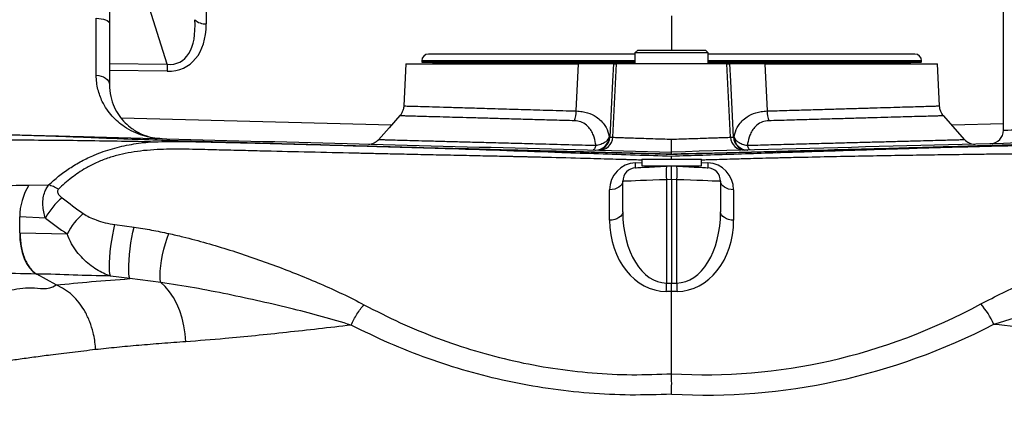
# Model space of a CAD drawing. Extents: x 0 to 8410, y 0 to 5940.
# Tile 114 of 212: x 6793 to 7155, y 2199 to 2341. Entities that reach past the tile are written whole.
import ezdxf

# ---------------------------------------------------------------- set-up
doc = ezdxf.new("R2010")
doc.units = 0
doc.header["$LTSCALE"] = 10
doc.layers.get('0').update_dxf_attribs({"linetype": 'CONTINUOUS'})
doc.styles.add('SLDTEXTSTYLE0', font='TXT', dxfattribs={"width": 0.605})
doc.dimstyles.new('SLDDIMSTYLE1', dxfattribs={"dimtxt": 50, "dimasz": 50, "dimexe": 0, "dimexo": 0.0625, "dimgap": 12.5, "dimtad": 1, "dimdec": 1, "dimrnd": 1e-09, "dimzin": 12, "dimtxsty": 'SLDTEXTSTYLE0', "dimsah": 1, "dimcen": 0.09, "dimazin": 3, "dimtfac": 1, "dimtofl": 0, "dimtmove": 0, "dimatfit": 3, "dimtolj": 1, "dimtzin": 12})

# ---------------------------------------------------------------- blocks, each defined once
blk = doc.blocks.new('_D_6')
at = {"color": 7, "linetype": 'CONTINUOUS'}
for p, q in [((6267.77, 2658.22), (6267.77, 1577.39)), ((7797.78, 2658.22), (7797.78, 1577.39)), ((6267.77, 1592.39), (7797.78, 1592.39))]:
    blk.add_line(p, q, dxfattribs=at)
for points in [[(6267.77, 1592.39), (6317.77, 1584.89), (6317.77, 1599.89)], [(7797.78, 1592.39), (7747.78, 1599.89), (7747.78, 1584.89)]]:
    blk.add_solid(points, dxfattribs=at)
at = {"color": 7, "linetype": 'CONTINUOUS', "insert": (6956.39, 1656.84), "char_height": 50, "attachment_point": 1, "rotation": 360, "style": 'SLDTEXTSTYLE0'}
blk.add_mtext('1530', dxfattribs=at)
blk = doc.blocks.new('_D_8')
at = {"color": 7, "linetype": 'CONTINUOUS'}
for p, q in [((7420.78, 2211.09), (7420.78, 2163.24)), ((7032.78, 2190.57), (7032.78, 2163.24)), ((7032.78, 2178.24), (7420.78, 2178.24)), ((7420.78, 2178.24), (7767.58, 2178.24))]:
    blk.add_line(p, q, dxfattribs=at)
for points in [[(7032.78, 2178.24), (7082.78, 2170.74), (7082.78, 2185.74)], [(7420.78, 2178.24), (7370.78, 2185.74), (7370.78, 2170.74)]]:
    blk.add_solid(points, dxfattribs=at)
at = {"color": 7, "linetype": 'CONTINUOUS', "char_height": 50, "attachment_point": 1, "style": 'SLDTEXTSTYLE0'}
for s, insert in [('388', (7481.47, 2396.17)), ('(4x M10', (7481.47, 2319.43)), ('view F-F)', (7481.47, 2242.7))]:
    blk.add_mtext(s, dxfattribs=dict(at, insert=insert))
blk = doc.blocks.new('_D_9')
at = {"color": 7, "linetype": 'CONTINUOUS'}
for p, q in [((6664.78, 2211.09), (6664.78, 2163.24)), ((7032.78, 2190.57), (7032.78, 2163.24)), ((6664.78, 2178.24), (6305.34, 2178.24)), ((7032.78, 2178.24), (6664.78, 2178.24))]:
    blk.add_line(p, q, dxfattribs=at)
for points in [[(6664.78, 2178.24), (6714.78, 2170.74), (6714.78, 2185.74)], [(7032.78, 2178.24), (6982.78, 2185.74), (6982.78, 2170.74)]]:
    blk.add_solid(points, dxfattribs=at)
at = {"color": 7, "linetype": 'CONTINUOUS', "char_height": 50, "attachment_point": 1, "style": 'SLDTEXTSTYLE0'}
for s, insert in [('368', (6305.34, 2396.17)), ('(4x M10', (6305.34, 2319.43)), ('view E-E)', (6305.34, 2242.7))]:
    blk.add_mtext(s, dxfattribs=dict(at, insert=insert))

msp = doc.modelspace()

# ---------------------------------------------------------------- linework, layer by layer
at = {"color": 7, "linetype": 'CONTINUOUS'}
for p, q in [((6825.78, 2695.1), (6825.78, 2339.68)), ((7154.95, 2300.32), (7154.95, 2371.05)), ((7032.78, 2342.39), (7032.78, 2329.75)), ((6825.78, 2339.68), (6825.78, 2317.16)), ((7019.28, 2328.33), (6943.28, 2328.33)), ((7020.28, 2329.75), (7019.28, 2328.75)), ((7019.28, 2328.75), (7019.28, 2324.75)), ((7046.28, 2328.75), (7019.28, 2328.75)), ((7020.28, 2329.75), (7045.28, 2329.75)), ((7046.28, 2328.75), (7045.28, 2329.75)), ((7046.28, 2324.75), (7046.28, 2328.75)), ((7122.28, 2328.33), (7046.28, 2328.33)), ((6934.96, 2324.75), (6934.15, 2309.26)), ((6934.96, 2324.75), (6998.44, 2324.75)), ((6940.78, 2325.83), (6940.78, 2325.52)), ((6940.87, 2325.42), (6944.75, 2325.28)), ((7011.36, 2324.75), (7012.51, 2324.75)), ((7053.04, 2324.75), (7012.51, 2324.75)), ((7053.04, 2324.75), (7054.2, 2324.75)), ((7067.11, 2324.75), (7130.59, 2324.75)), ((7120.8, 2325.28), (7124.68, 2325.42)), ((7124.78, 2325.52), (7124.78, 2325.83)), ((7131.4, 2309.26), (7130.59, 2324.75)), ((6934.21, 2309.25), (6934.23, 2309.25)), ((7131.31, 2309.25), (7131.31, 2309.25)), ((6932.74, 2305.59), (6932.74, 2305.59)), ((7132.81, 2305.59), (7132.81, 2305.59)), ((7140.66, 2296.81), (7132.84, 2305.66)), ((7032.78, 2291.46), (7032.78, 2292.25)), ((7032.78, 2291.46), (7032.78, 2291.46)), ((7021.78, 2289.66), (7021.78, 2287.16)), ((7021.78, 2289.66), (7043.78, 2289.66)), ((7021.78, 2287.16), (7043.78, 2287.16)), ((7024.41, 2287.16), (7024.34, 2286.72)), ((7030.89, 2287.06), (7032.78, 2287.16)), ((7032.78, 2282.16), (7032.78, 2287.16)), ((7032.78, 2287.16), (7034.67, 2287.06)), ((7041.21, 2286.72), (7041.14, 2287.16)), ((7043.78, 2287.16), (7043.78, 2289.66)), ((7014.78, 2270.25), (7014.78, 2281.47)), ((7032.78, 2282.16), (7032.78, 2243.98)), ((7050.78, 2281.47), (7050.78, 2270.25)), ((7032.78, 2240.85), (7032.78, 2243.98)), ((7032.78, 2210.57), (7032.78, 2240.85))]:
    msp.add_line(p, q, dxfattribs=at)
at = {"color": 8, "linetype": 'CONTINUOUS'}
for p, q in [((6861.44, 2518.57), (6861.44, 2339.43)), ((6847.1, 2324.6), (6839.84, 2347.55)), ((6825.78, 2324.83), (6847.1, 2324.6)), ((7019.28, 2325.83), (6940.78, 2325.83)), ((6940.78, 2325.52), (7019.28, 2325.52)), ((7019.28, 2325.42), (6940.87, 2325.42)), ((6944.75, 2325.28), (7019.28, 2325.28)), ((6997.67, 2307.38), (6998.44, 2324.75)), ((7011.1, 2297.69), (7012.51, 2324.75)), ((7124.72, 2325.83), (7046.28, 2325.83)), ((7046.28, 2325.52), (7124.72, 2325.52)), ((7124.68, 2325.42), (7046.28, 2325.42)), ((7046.28, 2325.28), (7120.75, 2325.28)), ((7054.46, 2297.69), (7053.04, 2324.75)), ((7067.11, 2324.75), (7067.88, 2307.38)), ((7120.75, 2325.28), (7120.8, 2325.28)), ((7124.78, 2325.83), (7124.72, 2325.83)), ((7124.72, 2325.52), (7124.78, 2325.52)), ((6847.1, 2322.03), (6825.78, 2322.26)), ((6830.11, 2304.83), (6929.67, 2302.22)), ((7135.88, 2302.22), (7154.95, 2302.72)), ((7009.8, 2297.71), (7010.01, 2297.72)), ((7010.01, 2297.72), (7011.1, 2297.69)), ((7054.46, 2297.69), (7055.55, 2297.72)), ((7055.55, 2297.72), (7055.76, 2297.71)), ((7019.43, 2288.33), (7021.78, 2288.45)), ((7043.78, 2288.45), (7046.12, 2288.33)), ((6796.1, 2280.1), (6803.44, 2280.16)), ((7032.78, 2282.16), (7030.89, 2282.06)), ((7030.89, 2282.06), (7030.89, 2244)), ((7034.67, 2282.06), (7032.78, 2282.16)), ((7034.67, 2244), (7034.67, 2282.06)), ((7009.95, 2267.13), (7009.95, 2278.34)), ((7055.6, 2278.34), (7055.6, 2267.13)), ((6792.78, 2262.53), (6792.78, 2268.35)), ((6802.22, 2267.89), (6792.78, 2268.35)), ((6827.84, 2265.51), (6834.89, 2264.55)), ((6792.97, 2262.53), (6810.24, 2262.09)), ((6806.16, 2243.28), (6799.06, 2247.29)), ((6833.3, 2245.61), (6826.2, 2246.58)), ((6844.69, 2244.24), (6833.3, 2245.61)), ((7030.89, 2244), (7032.78, 2243.98)), ((7032.78, 2243.98), (7034.67, 2244)), ((6806.17, 2243.28), (6806.16, 2243.28)), ((7032.78, 2240.85), (7030.8, 2240.87)), ((7034.75, 2240.87), (7032.78, 2240.85))]:
    msp.add_line(p, q, dxfattribs=at)
at = {"color": 8, "linetype": 'CONTINUOUS', "flags": 128}
for points in [[(6820.95, 2341.55), (6821.9, 2341.51), (6822.81, 2341.39), (6823.64, 2341.22), (6824.37, 2340.98), (6824.97, 2340.7), (6825.41, 2340.38), (6825.68, 2340.04), (6825.78, 2339.68)], [(7011.36, 2324.75), (7011.04, 2318.39), (7010.01, 2297.72)], [(7055.55, 2297.72), (7054.51, 2318.39), (7054.2, 2324.75)], [(6820.96, 2320.53), (6821.91, 2320.44), (6822.82, 2320.24), (6823.65, 2319.92), (6824.38, 2319.5), (6824.97, 2318.99), (6825.41, 2318.42), (6825.68, 2317.8), (6825.78, 2317.16)], [(7154.95, 2300.32), (7155.13, 2300.33), (7155.67, 2300.34), (7156.56, 2300.37), (7157.8, 2300.41), (7159.37, 2300.45), (7161.26, 2300.51), (7163.44, 2300.58), (7165.91, 2300.65), (7168.62, 2300.73), (7171.57, 2300.82), (7174.71, 2300.91), (7178.02, 2301.01), (7181.47, 2301.11), (7185.02, 2301.22), (7188.63, 2301.32)], [(7004.89, 2294.74), (7004.78, 2294.35), (7004.67, 2294.01), (7004.54, 2293.71), (7004.41, 2293.46), (7004.28, 2293.26), (7004.14, 2293.12), (7004, 2293.04), (7003.86, 2293.01)], [(7061.69, 2293.01), (7061.55, 2293.04), (7061.41, 2293.12), (7061.27, 2293.26), (7061.14, 2293.46), (7061.01, 2293.71), (7060.89, 2294.01), (7060.77, 2294.35), (7060.67, 2294.74)], [(7014.78, 2281.47), (7014.68, 2280.87), (7014.41, 2280.3), (7013.97, 2279.77), (7013.37, 2279.3), (7012.64, 2278.91), (7011.81, 2278.61), (7010.9, 2278.42), (7009.95, 2278.34)], [(7030.89, 2282.06), (7028.33, 2281.97), (7025.85, 2281.88), (7023.51, 2281.79), (7021.36, 2281.71), (7019.44, 2281.64), (7017.82, 2281.58), (7016.51, 2281.53), (7015.55, 2281.5), (7014.97, 2281.48), (7014.78, 2281.47)], [(7050.78, 2281.47), (7050.58, 2281.48), (7050, 2281.5), (7049.04, 2281.53), (7047.74, 2281.58), (7046.11, 2281.64), (7044.2, 2281.71), (7042.04, 2281.79), (7039.7, 2281.88), (7037.22, 2281.97), (7034.67, 2282.06)], [(7055.6, 2278.34), (7054.65, 2278.42), (7053.74, 2278.61), (7052.91, 2278.91), (7052.18, 2279.3), (7051.58, 2279.77), (7051.14, 2280.3), (7050.87, 2280.87), (7050.78, 2281.47)], [(7014.78, 2270.25), (7014.68, 2269.66), (7014.41, 2269.08), (7013.97, 2268.55), (7013.37, 2268.08), (7012.64, 2267.69), (7011.81, 2267.4), (7010.9, 2267.21), (7009.95, 2267.13)], [(7055.6, 2267.13), (7054.65, 2267.21), (7053.74, 2267.4), (7052.91, 2267.69), (7052.18, 2268.08), (7051.58, 2268.55), (7051.14, 2269.08), (7050.87, 2269.66), (7050.78, 2270.25)], [(6826.2, 2246.58), (6825.99, 2247.35), (6825.86, 2248.46), (6825.8, 2249.87), (6825.83, 2251.55), (6825.93, 2253.44), (6826.1, 2255.47), (6826.35, 2257.59), (6826.66, 2259.72), (6827.01, 2261.79), (6827.41, 2263.74), (6827.84, 2265.51)], [(6792.78, 2262.53), (6792.85, 2260.02), (6793.16, 2257.57), (6793.68, 2255.24), (6794.4, 2253.09), (6795.31, 2251.18), (6796.39, 2249.55), (6797.6, 2248.24), (6798.93, 2247.29)], [(6833.3, 2245.61), (6833.1, 2246.38), (6832.97, 2247.49), (6832.91, 2248.91), (6832.93, 2250.59), (6833.03, 2252.48), (6833.2, 2254.51), (6833.44, 2256.62), (6833.74, 2258.75), (6834.09, 2260.83), (6834.48, 2262.78), (6834.89, 2264.55)], [(6844.69, 2244.24), (6844.52, 2245.35), (6844.47, 2246.76), (6844.54, 2248.43), (6844.72, 2250.3), (6845.01, 2252.32), (6845.4, 2254.42), (6845.87, 2256.53), (6846.42, 2258.58), (6847.02, 2260.5), (6847.65, 2262.24)], [(6853.9, 2222.36), (6853.68, 2225.32), (6853.24, 2228.23), (6852.57, 2231.06), (6851.7, 2233.77), (6850.62, 2236.32), (6849.37, 2238.67), (6847.95, 2240.8), (6846.38, 2242.66), (6844.69, 2244.24)]]:
    msp.add_lwpolyline(points, dxfattribs=at)
at = {"color": 7, "linetype": 'CONTINUOUS', "flags": 128}
for points in [[(6932.71, 2305.66), (6928.8, 2301.23), (6924.89, 2296.81)], [(7019.51, 2286.46), (7019.73, 2286.47), (7020.37, 2286.51), (7021.41, 2286.56), (7022.81, 2286.63), (7024.52, 2286.72), (7026.49, 2286.83), (7028.64, 2286.94), (7030.89, 2287.06)], [(7034.67, 2287.06), (7036.92, 2286.94), (7039.06, 2286.83), (7041.03, 2286.72), (7042.74, 2286.63), (7044.14, 2286.56), (7045.18, 2286.51), (7045.82, 2286.47), (7046.04, 2286.46)]]:
    msp.add_lwpolyline(points, dxfattribs=at)
at = {"color": 8, "linetype": 'CONTINUOUS'}
for centre, radius, start, end in [((6861.26, 2345.3), 5.87, 226.7926, 271.7341), ((6997.7, 2323.32), 150.6, 179.5108, 180.4892), ((6984.1, 2307.8), 13.57, 342.6954, 358.2112), ((7081.45, 2307.8), 13.57, 181.7888, 197.3046), ((7004.84, 2297.95), 4.97, 268.8595, 357.2032), ((7005.02, 2297.97), 4.99, 268.567, 357.0687), ((7006.11, 2297.95), 4.99, 268.5669, 357.0688), ((7059.44, 2297.95), 4.99, 182.9312, 271.4331), ((7060.53, 2297.97), 4.99, 182.9313, 271.433), ((7060.72, 2297.95), 4.97, 182.7968, 271.1405), ((7019.95, 2278.34), 10, 93, 180), ((6907.25, 2282.16), 112.34, 2.1941, 3.1482), ((7158.3, 2282.16), 112.34, 176.8518, 177.8059), ((7045.6, 2278.34), 10, 0, 87), ((7054.81, 2284.56), 24.06, 174.0433, 185.9567), ((7010.74, 2284.56), 24.06, 354.0433, 5.9567), ((6816.12, 2268.09), 23.35, 149.0306, 179.3704), ((6824.04, 2256.23), 24.74, 129.24, 151.8767), ((6832.66, 2250.44), 25.27, 130.7067, 152.5298), ((6953.41, 2244.6), 77.48, 357.2459, 359.5574), ((7112.15, 2244.6), 77.48, 180.4426, 182.7541), ((7125.04, 2217.37), 28.66, 23.463, 41.2872)]:
    msp.add_arc(centre, radius, start, end, dxfattribs=at)
at = {"color": 7, "linetype": 'CONTINUOUS'}
for centre, radius, start, end in [((6943.28, 2325.83), 2.5, 90, 180), ((7122.28, 2325.83), 2.5, 0, 90), ((6940.88, 2325.52), 0.1, 180, 268), ((6944.73, 2324.48), 0.8, 19.9188, 88), ((7120.83, 2324.48), 0.8, 92, 160.0812), ((7124.68, 2325.52), 0.1, 272, 0), ((7149.95, 2300.32), 5, 271.5, 360), ((6921.19, 2300.18), 5, 269.241, 318.5218), ((7144.36, 2300.18), 5, 220.9729, 270.672), ((7019.78, 2281.47), 5, 93, 180), ((7045.78, 2281.47), 5, 0, 87)]:
    msp.add_arc(centre, radius, start, end, dxfattribs=at)
at = {"color": 8, "linetype": 'CONTINUOUS'}
for centre, major_axis, ratio, start_param, end_param in [((6820.78, 2367.83), (-0.13, 70.03), 0.001932, 3.970838, 4.327761), ((6835.77, 2356.91), (-15.98, 31.51), 0.459058, 2.859594, 3.970199), ((6835.64, 2353.73), (-19, 29.67), 0.587911, 2.773609, 3.884213), ((7032.36, 2713.55), (50.1, 508.19), 0.796779, 2.683604, 2.706279), ((7031.78, 2271.48), (1.23, 27.48), 0.617103, 1.643081, 3.161518), ((7033.78, 2271.48), (-1.23, 27.48), 0.617103, 3.121668, 4.640104), ((7032.78, 2706.05), (57.47, 507.57), 0.819689, 2.697749, 2.720425), ((7031.95, 2268.36), (2.7, 27.4), 0.796779, 1.693907, 3.212343), ((7033.6, 2268.36), (-2.7, 27.4), 0.796779, 3.070842, 4.589279), ((7033.19, 2538.81), (-32.3, 327.58), 0.796779, 3.01689, 3.464171), ((7032.78, 2531.31), (-40.2, 326.88), 0.832244, 2.994875, 3.440563)]:
    msp.add_ellipse(centre, major_axis=major_axis, ratio=ratio, start_param=start_param, end_param=end_param, dxfattribs=at)
for points, knots in [([(6674.06, 2462.47), (6674.24, 2452.27), (6674.59, 2431.87), (6676.32, 2404.7), (6678.52, 2381.01), (6680.51, 2364.03), (6682.43, 2350.53), (6684.19, 2340.69), (6686.32, 2331.32), (6688.95, 2322.57), (6692.13, 2314.61), (6695.89, 2307.35), (6700.21, 2300.93), (6705.12, 2295.35), (6710.66, 2290.68), (6716.84, 2286.88), (6723.58, 2283.91), (6731.31, 2281.61), (6740.17, 2280.11), (6750.19, 2279.37), (6760.84, 2279.24), (6772.08, 2279.48), (6783.78, 2279.88), (6792, 2280.03), (6796.1, 2280.1)], [0, 0, 0, 0, 0.100255, 0.200508, 0.26732, 0.334131, 0.367995, 0.401937, 0.435797, 0.469548, 0.50429, 0.53917, 0.574056, 0.608805, 0.643851, 0.679023, 0.714215, 0.749287, 0.790862, 0.832596, 0.874483, 0.916437, 0.958323, 1, 1, 1, 1]), ([(6845.25, 2297.16), (6845.24, 2297.16), (6844.04, 2297.2), (6841.64, 2297.42), (6838.09, 2298.25), (6834.62, 2299.6), (6831.57, 2301.33), (6828.96, 2303.32), (6826.78, 2305.45), (6824.8, 2307.95), (6822.93, 2311.16), (6821.71, 2314.52), (6821.06, 2317.83), (6821, 2319.63), (6820.96, 2320.53)], [0, 0, 0, 0, 0.000836, 0.107341, 0.214405, 0.323316, 0.432929, 0.515675, 0.598839, 0.68354, 0.768908, 0.882839, 0.941166, 1, 1, 1, 1]), ([(6934.23, 2309.25), (6934.3, 2309.25), (6934.47, 2309.24), (6936.22, 2309.19), (6939.18, 2309.11), (6943.34, 2308.98), (6948.56, 2308.83), (6954.78, 2308.65), (6961.86, 2308.44), (6969.76, 2308.2), (6978.44, 2307.95), (6987.73, 2307.67), (6994.36, 2307.48), (6997.67, 2307.38)], [0, 0, 0, 0, 0.081858, 0.17525, 0.268674, 0.362397, 0.455822, 0.546427, 0.637303, 0.727908, 0.818515, 0.909393, 1, 1, 1, 1]), ([(7067.88, 2307.38), (7070.35, 2307.45), (7075.29, 2307.6), (7082.38, 2307.81), (7089.22, 2308.01), (7095.67, 2308.2), (7101.68, 2308.38), (7107.2, 2308.54), (7112.28, 2308.69), (7116.84, 2308.82), (7120.86, 2308.94), (7124.29, 2309.04), (7127.11, 2309.13), (7129.24, 2309.19), (7130.64, 2309.23), (7131.35, 2309.25), (7131.32, 2309.25), (7131.31, 2309.25)], [0, 0, 0, 0, 0.0671738, 0.1348189, 0.202916, 0.27209, 0.3392616, 0.4069047, 0.4750002, 0.5441735, 0.6130732, 0.6824513, 0.7533392, 0.8247489, 0.8936245, 0.9629784, 1, 1, 1, 1]), ([(6997.06, 2303.77), (6994.56, 2303.84), (6989.55, 2303.98), (6982.36, 2304.18), (6975.42, 2304.38), (6968.88, 2304.57), (6962.79, 2304.74), (6957.19, 2304.9), (6952.04, 2305.04), (6947.41, 2305.17), (6943.34, 2305.29), (6939.86, 2305.39), (6937.01, 2305.47), (6934.84, 2305.53), (6933.42, 2305.57), (6932.7, 2305.59), (6932.73, 2305.59), (6932.74, 2305.59)], [0, 0, 0, 0, 0.067196, 0.134837, 0.20293, 0.272108, 0.339296, 0.406929, 0.475013, 0.544184, 0.613079, 0.682452, 0.753333, 0.824735, 0.893604, 0.96295, 1, 1, 1, 1]), ([(6997.67, 2307.38), (6998.39, 2307.33), (6999.85, 2307.23), (7002.42, 2306.62), (7004.85, 2305.47), (7006.89, 2303.78), (7008.53, 2301.69), (7009.44, 2299.61), (7009.72, 2298.13), (7009.8, 2297.71)], [0, 0, 0, 0, 0.101061, 0.202162, 0.39365, 0.539265, 0.685069, 0.911627, 1, 1, 1, 1]), ([(7055.76, 2297.71), (7055.83, 2298.13), (7056.11, 2299.61), (7057.02, 2301.69), (7058.66, 2303.78), (7060.7, 2305.47), (7063.13, 2306.62), (7065.7, 2307.23), (7067.16, 2307.33), (7067.88, 2307.38)], [0, 0, 0, 0, 0.088373, 0.314931, 0.460735, 0.60635, 0.797838, 0.898939, 1, 1, 1, 1]), ([(7132.81, 2305.59), (7132.83, 2305.59), (7132.87, 2305.59), (7132.17, 2305.57), (7130.75, 2305.53), (7128.62, 2305.47), (7125.83, 2305.39), (7122.33, 2305.29), (7118.23, 2305.18), (7113.61, 2305.05), (7108.53, 2304.9), (7102.89, 2304.74), (7096.79, 2304.57), (7090.28, 2304.39), (7083.41, 2304.19), (7076.16, 2303.99), (7071.06, 2303.84), (7068.49, 2303.77)], [0, 0, 0, 0, 0.033035, 0.103889, 0.175263, 0.244158, 0.313531, 0.384412, 0.455815, 0.523003, 0.590636, 0.658721, 0.727892, 0.795088, 0.862729, 0.930822, 1, 1, 1, 1]), ([(7004.89, 2294.74), (7004.86, 2294.95), (7004.7, 2296.22), (7004.22, 2298.08), (7003.18, 2300.19), (7001.88, 2301.86), (7000.06, 2303.19), (6998.24, 2303.71), (6997.25, 2303.76), (6997.06, 2303.77)], [0, 0, 0, 0, 0.051745, 0.307553, 0.463654, 0.619416, 0.809765, 0.96413, 1, 1, 1, 1]), ([(7068.49, 2303.77), (7067.7, 2303.68), (7066.73, 2303.56), (7065.07, 2302.88), (7063.67, 2301.86), (7062.38, 2300.19), (7061.34, 2298.08), (7060.85, 2296.22), (7060.69, 2294.95), (7060.67, 2294.74)], [0, 0, 0, 0, 0.153665, 0.1902, 0.380558, 0.536326, 0.692434, 0.948253, 1, 1, 1, 1]), ([(6799.77, 2298.35), (6802.16, 2298.28), (6806.93, 2298.12), (6814.33, 2297.85), (6821.88, 2297.54), (6831.01, 2297.17), (6841.81, 2296.78), (6854.33, 2296.38), (6866.99, 2296.02), (6883.96, 2295.53), (6905.23, 2294.94), (6936.53, 2294.06), (6966.48, 2293.24), (6991.48, 2292.57), (7005.78, 2292.2), (7015.64, 2291.93), (7022.85, 2291.74), (7027.38, 2291.63), (7030.12, 2291.58), (7031.9, 2291.46), (7032.78, 2291.46), (7032.78, 2291.46)], [0, 0, 0, 0, 0.03371, 0.067505, 0.101552, 0.135683, 0.188816, 0.242308, 0.296309, 0.350322, 0.458804, 0.567306, 0.748998, 0.839878, 0.885328, 0.930778, 0.965299, 0.97691, 0.988516, 1, 1, 1, 1, 1]), ([(6840.97, 2296.03), (6836.86, 2296.09), (6828.3, 2296.21), (6815.55, 2296.43), (6802.7, 2296.56), (6790.13, 2296.61), (6782.18, 2296.55), (6778.2, 2296.53)], [0, 0, 0, 0, 0.184759, 0.384611, 0.585974, 0.792159, 1, 1, 1, 1]), ([(6803.44, 2280.16), (6804.64, 2281.23), (6807.06, 2283.39), (6811.11, 2286.33), (6815.49, 2288.97), (6820.73, 2291.48), (6826.87, 2293.61), (6833.85, 2295.22), (6838.61, 2295.76), (6840.97, 2296.03)], [0, 0, 0, 0, 0.123652, 0.248373, 0.374495, 0.500094, 0.667532, 0.835048, 1, 1, 1, 1]), ([(6924.95, 2296.86), (6924.94, 2296.86), (6924.81, 2296.87), (6925.26, 2296.86), (6926.36, 2296.83), (6928.27, 2296.78), (6930.94, 2296.71), (6934.33, 2296.61), (6938.4, 2296.51), (6943.11, 2296.38), (6948.52, 2296.24), (6954.53, 2296.08), (6961.04, 2295.91), (6968.04, 2295.72), (6975.58, 2295.52), (6984.49, 2295.28), (6994.25, 2295.02), (7001.52, 2294.83), (7004.89, 2294.74)], [0, 0, 0, 0, 0.002505, 0.067911, 0.131018, 0.194562, 0.259488, 0.324891, 0.388004, 0.451554, 0.516486, 0.581895, 0.645016, 0.708575, 0.773514, 0.83893, 0.925553, 1, 1, 1, 1]), ([(7004.89, 2294.74), (7005.49, 2294.87), (7006.77, 2295.14), (7008.37, 2295.92), (7009.2, 2296.66), (7009.62, 2297.27), (7009.72, 2297.53), (7009.8, 2297.71)], [0, 0, 0, 0, 0.251413, 0.529482, 0.804889, 0.862029, 1, 1, 1, 1]), ([(7011.1, 2297.69), (7011.24, 2297.69), (7011.53, 2297.68), (7012.72, 2297.64), (7014.45, 2297.58), (7016.7, 2297.51), (7019.42, 2297.42), (7022.5, 2297.32), (7025.9, 2297.21), (7029.35, 2297.1), (7031.68, 2297.03), (7032.78, 2296.99)], [0, 0, 0, 0, 0.110809, 0.22483, 0.335643, 0.449667, 0.56052, 0.674585, 0.785494, 0.899617, 1, 1, 1, 1]), ([(7032.78, 2296.99), (7033.98, 2297.03), (7036.43, 2297.11), (7039.98, 2297.22), (7043.36, 2297.33), (7046.41, 2297.43), (7049.1, 2297.52), (7051.3, 2297.59), (7052.97, 2297.64), (7054.07, 2297.68), (7054.33, 2297.69), (7054.46, 2297.69)], [0, 0, 0, 0, 0.110972, 0.225161, 0.33613, 0.450318, 0.561251, 0.675405, 0.786284, 0.900381, 1, 1, 1, 1]), ([(7032.78, 2291.46), (7033.66, 2291.49), (7035.48, 2291.56), (7038.31, 2291.64), (7041.15, 2291.7), (7047.89, 2291.87), (7058.5, 2292.16), (7077.82, 2292.68), (7101.96, 2293.36), (7130.92, 2294.18), (7157.92, 2294.97), (7182.96, 2295.71), (7202.2, 2296.34), (7217.62, 2296.62), (7229.19, 2296.76), (7240.62, 2296.84), (7252.88, 2296.88), (7265.91, 2296.87), (7274.81, 2296.82), (7279.28, 2296.79)], [0, 0, 0, 0, 0.010926, 0.022281, 0.03367, 0.045102, 0.102914, 0.160728, 0.276387, 0.392156, 0.507972, 0.60067, 0.693398, 0.740006, 0.786596, 0.833497, 0.880405, 0.939986, 1, 1, 1, 1]), ([(7295.15, 2294.61), (7291.86, 2294.72), (7285.27, 2294.93), (7274.88, 2295.24), (7264.12, 2295.53), (7253.05, 2295.77), (7241.8, 2295.95), (7230.38, 2296.06), (7218.75, 2296.09), (7203.12, 2295.95), (7183.53, 2295.44), (7154.57, 2294.69), (7120.15, 2293.75), (7087.52, 2292.87), (7062.15, 2292.19), (7049.13, 2291.84), (7041.22, 2291.65), (7038.42, 2291.59), (7035.55, 2291.52), (7033.71, 2291.44), (7032.78, 2291.4)], [0, 0, 0, 0, 0.04292, 0.086022, 0.129691, 0.173562, 0.216771, 0.260162, 0.303999, 0.347888, 0.43615, 0.524432, 0.673398, 0.822448, 0.890076, 0.95772, 0.968196, 0.978682, 0.989211, 1, 1, 1, 1]), ([(7032.78, 2290.78), (7040.41, 2291.03), (7055.71, 2291.52), (7078.64, 2292.3), (7101.6, 2293.04), (7124.55, 2293.76), (7147.9, 2294.41), (7171.67, 2294.91), (7190.34, 2295.07), (7203.51, 2294.84), (7211.17, 2294.54), (7218.89, 2294.02), (7226.65, 2293.17), (7234.22, 2291.77), (7241.49, 2289.77), (7248.33, 2287.18), (7254.82, 2284.03), (7258.74, 2281.47), (7260.69, 2280.2)], [0, 0, 0, 0, 0.098878, 0.198056, 0.297187, 0.396322, 0.49547, 0.599593, 0.703798, 0.736675, 0.769663, 0.802832, 0.836523, 0.870613, 0.902796, 0.935182, 0.967728, 1, 1, 1, 1]), ([(7055.76, 2297.71), (7055.96, 2297.3), (7056.38, 2296.5), (7057.86, 2295.55), (7059.37, 2294.98), (7060.32, 2294.81), (7060.67, 2294.74)], [0, 0, 0, 0, 0.307372, 0.608961, 0.856512, 1, 1, 1, 1]), ([(7060.67, 2294.74), (7063.25, 2294.81), (7068.44, 2294.95), (7076.03, 2295.15), (7083.45, 2295.35), (7090.56, 2295.54), (7097.3, 2295.71), (7103.65, 2295.88), (7109.66, 2296.04), (7115.4, 2296.19), (7120.76, 2296.34), (7125.69, 2296.47), (7130.02, 2296.58), (7133.63, 2296.68), (7136.5, 2296.76), (7138.66, 2296.81), (7140.03, 2296.85), (7140.65, 2296.87), (7140.56, 2296.86), (7140.54, 2296.86)], [0, 0, 0, 0, 0.057367, 0.115058, 0.173767, 0.232824, 0.290186, 0.347873, 0.406576, 0.465629, 0.528998, 0.592808, 0.658004, 0.723681, 0.787034, 0.850827, 0.916007, 0.981666, 1, 1, 1, 1]), ([(7021.78, 2289.27), (7020.94, 2289.3), (7019.48, 2289.35), (7017.39, 2289.41), (7015.06, 2289.48), (7011.9, 2289.57), (7007.69, 2289.69), (7003.33, 2289.81), (6995.66, 2290.02), (6989.17, 2290.19), (6983.39, 2290.34), (6981.86, 2290.37), (6980.34, 2290.41), (6978.83, 2290.45), (6977.33, 2290.48), (6975.85, 2290.52), (6974.06, 2290.56), (6971.65, 2290.61), (6968.27, 2290.69), (6964.43, 2290.77), (6960.3, 2290.86), (6956.03, 2290.95), (6951.24, 2291.05), (6946.34, 2291.16), (6941.63, 2291.26), (6937.37, 2291.35), (6933.51, 2291.44), (6929.99, 2291.51), (6926.79, 2291.58), (6923.8, 2291.65), (6921.01, 2291.71), (6918.44, 2291.77), (6911.29, 2291.93), (6899.61, 2292.19), (6887.3, 2292.49), (6879.07, 2292.69), (6874.8, 2292.79), (6870.53, 2292.9), (6866.26, 2293), (6861.99, 2293.11), (6857.43, 2293.22), (6852.78, 2293.32), (6848.01, 2293.33), (6843.27, 2293.18), (6838.51, 2292.82), (6833.88, 2292.2), (6829.42, 2291.29), (6825.12, 2290.03), (6820.94, 2288.37), (6816.44, 2286.05), (6811.65, 2282.83), (6808.6, 2280.01), (6807.02, 2278.54)], [0, 0, 0, 0, 0.011416, 0.019898, 0.028489, 0.043211, 0.062909, 0.085854, 0.102668, 0.167372, 0.17438, 0.181336, 0.188241, 0.195095, 0.201897, 0.208648, 0.215347, 0.226202, 0.241549, 0.261389, 0.278455, 0.297851, 0.319575, 0.343628, 0.36464, 0.383738, 0.401706, 0.417186, 0.431717, 0.4453, 0.457935, 0.469621, 0.480359, 0.555387, 0.628673, 0.648074, 0.667474, 0.686874, 0.706275, 0.725675, 0.745076, 0.768367, 0.789038, 0.809992, 0.832741, 0.853903, 0.873613, 0.894812, 0.915718, 0.936603, 0.967063, 1, 1, 1, 1]), ([(6951.88, 2293.54), (6965.37, 2293.08), (6983.36, 2292.46), (7005.84, 2291.66), (7019.32, 2291.21), (7028.3, 2290.93), (7032.78, 2290.78)], [0, 0, 0, 0, 0.500324, 0.667107, 0.83387, 1, 1, 1, 1]), ([(7032.78, 2291.4), (7032.63, 2291.41), (7031.26, 2291.47), (7028.45, 2291.57), (7023.17, 2291.67), (7013.76, 2291.93), (7000.33, 2292.27), (6978.79, 2292.83), (6962.64, 2293.25), (6951.88, 2293.54)], [0, 0, 0, 0, 0.005815, 0.053378, 0.103433, 0.202117, 0.401603, 0.601087, 1, 1, 1, 1]), ([(7257.48, 2278.05), (7255.68, 2279.26), (7252.1, 2281.64), (7246.8, 2284.24), (7241.96, 2286.14), (7237.64, 2287.52), (7232.56, 2288.8), (7226.73, 2289.84), (7220.27, 2290.55), (7213.67, 2291.02), (7208.39, 2291.26), (7204.58, 2291.39), (7202.41, 2291.45), (7200.4, 2291.49), (7198.26, 2291.53), (7195.98, 2291.56), (7193.56, 2291.59), (7189.75, 2291.62), (7184.34, 2291.64), (7177.13, 2291.64), (7171.13, 2291.61), (7166.57, 2291.58), (7163.64, 2291.56), (7160.64, 2291.54), (7157.55, 2291.51), (7154.38, 2291.48), (7151.12, 2291.44), (7145.44, 2291.38), (7137.35, 2291.27), (7126.84, 2291.12), (7116.26, 2290.95), (7105.6, 2290.76), (7094.5, 2290.55), (7084.9, 2290.35), (7077.02, 2290.17), (7071.44, 2290.04), (7066.42, 2289.92), (7061.44, 2289.79), (7056.76, 2289.66), (7052.34, 2289.52), (7048.72, 2289.41), (7045.91, 2289.34), (7044.33, 2289.29), (7043.78, 2289.27)], [0, 0, 0, 0, 0.032219, 0.063903, 0.084879, 0.106083, 0.127645, 0.157811, 0.18805, 0.217212, 0.248921, 0.261018, 0.269641, 0.278883, 0.288746, 0.299228, 0.310331, 0.322055, 0.351825, 0.384975, 0.421507, 0.43457, 0.448017, 0.461847, 0.476061, 0.490658, 0.505639, 0.521004, 0.569027, 0.617394, 0.666105, 0.715161, 0.76456, 0.819428, 0.847726, 0.873434, 0.896552, 0.91708, 0.942264, 0.961235, 0.978081, 0.992375, 1, 1, 1, 1]), ([(6802.22, 2267.89), (6801.99, 2268.67), (6801.54, 2270.24), (6801.27, 2272.55), (6801.32, 2274.88), (6801.75, 2276.96), (6802.48, 2278.77), (6803.12, 2279.7), (6803.44, 2280.16)], [0, 0, 0, 0, 0.176138, 0.352176, 0.516235, 0.709774, 0.856799, 1, 1, 1, 1]), ([(6807.02, 2278.54), (6806.4, 2278.89), (6805.16, 2279.6), (6804.01, 2279.97), (6803.44, 2280.16)], [0, 0, 0, 0, 0.5, 1, 1, 1, 1]), ([(6807.02, 2278.54), (6806.92, 2278.43), (6806.73, 2278.19), (6806.63, 2277.71), (6806.77, 2277.16), (6807.28, 2276.31), (6807.92, 2275.77), (6808.39, 2275.39)], [0, 0, 0, 0, 0.10931, 0.223857, 0.393182, 0.561222, 1, 1, 1, 1]), ([(6816.18, 2269.59), (6816.9, 2269.14), (6818.37, 2268.22), (6821.12, 2267.11), (6824.26, 2266.13), (6826.64, 2265.72), (6827.84, 2265.51)], [0, 0, 0, 0, 0.215956, 0.437503, 0.716532, 1, 1, 1, 1]), ([(6792.78, 2262.53), (6792.82, 2262.53), (6792.89, 2262.53), (6792.95, 2262.53), (6792.97, 2262.53)], [0, 0, 0, 0, 0.7380171, 1, 1, 1, 1]), ([(6792.97, 2262.53), (6792.97, 2261.69), (6792.99, 2260), (6793.3, 2257.54), (6793.81, 2255.2), (6794.53, 2253.05), (6795.44, 2251.13), (6796.52, 2249.5), (6797.73, 2248.16), (6798.62, 2247.58), (6799.06, 2247.29)], [0, 0, 0, 0, 0.125, 0.25, 0.375, 0.5, 0.625, 0.75, 0.875, 1, 1, 1, 1]), ([(6826.2, 2246.58), (6825.34, 2246.89), (6823.61, 2247.51), (6821.02, 2248.93), (6818.46, 2250.73), (6816, 2252.95), (6813.76, 2255.53), (6811.7, 2258.57), (6810.75, 2260.87), (6810.24, 2262.09)], [0, 0, 0, 0, 0.12718, 0.256799, 0.395778, 0.537763, 0.681746, 0.829633, 1, 1, 1, 1]), ([(6834.89, 2264.55), (6837.04, 2264.23), (6841.33, 2263.59), (6845.55, 2262.69), (6847.65, 2262.24)], [0, 0, 0, 0, 0.499282, 1, 1, 1, 1]), ([(6847.65, 2262.24), (6849.39, 2261.84), (6854.06, 2260.77), (6861.57, 2258.75), (6873.02, 2255.31), (6887.14, 2250.43), (6900.91, 2244.89), (6911.71, 2240.03), (6916.92, 2237.34), (6919.52, 2235.99)], [0, 0, 0, 0, 0.067914, 0.183083, 0.29826, 0.529706, 0.764251, 0.882138, 1, 1, 1, 1]), ([(7146.57, 2236.28), (7149.24, 2237.67), (7154.6, 2240.45), (7165.78, 2245.49), (7177.34, 2250.13), (7189.25, 2254.36), (7198.41, 2257.32), (7207.71, 2260.05), (7214.06, 2261.58), (7217.23, 2262.35)], [0, 0, 0, 0, 0.123178, 0.246383, 0.494373, 0.620437, 0.746497, 0.873257, 1, 1, 1, 1]), ([(6798.93, 2247.29), (6793.74, 2247.4), (6783.36, 2247.62), (6770.89, 2247.89), (6760.93, 2248.1), (6753.24, 2248.26), (6745.88, 2248.42), (6738.84, 2248.57), (6732.15, 2248.71), (6725.82, 2248.85), (6719.89, 2248.97), (6714.36, 2249.09), (6709.26, 2249.2), (6704.6, 2249.3), (6700.37, 2249.39), (6696.59, 2249.47), (6693.26, 2249.54), (6690.4, 2249.6), (6688.05, 2249.65), (6686.41, 2249.69), (6685.68, 2249.7), (6685.4, 2249.71)], [0, 0, 0, 0, 0.083538, 0.167507, 0.216096, 0.264685, 0.313655, 0.362624, 0.412069, 0.461514, 0.511351, 0.561189, 0.611109, 0.661029, 0.711087, 0.761846, 0.812702, 0.864144, 0.915888, 0.967735, 1, 1, 1, 1]), ([(6799.06, 2247.29), (6799.06, 2247.29), (6799.02, 2247.29), (6798.97, 2247.29), (6798.93, 2247.29)], [0, 0, 0, 0, 0.0003191, 1, 1, 1, 1]), ([(6826.2, 2246.58), (6821.54, 2246.68), (6812.22, 2246.89), (6803.87, 2247.29), (6799.06, 2247.29), (6799.06, 2247.29)], [0, 0, 0, 0, 0.499611, 0.999998, 1, 1, 1, 1]), ([(6806.18, 2243.28), (6810.44, 2243.7), (6818.99, 2244.54), (6828.52, 2245.26), (6833.3, 2245.61)], [0, 0, 0, 0, 0.498849, 1, 1, 1, 1]), ([(6914.79, 2228.5), (6911.29, 2229.55), (6904.29, 2231.66), (6889.16, 2235.54), (6873.44, 2239.08), (6857.12, 2242.27), (6848.83, 2243.58), (6844.69, 2244.24)], [0, 0, 0, 0, 0.153772, 0.307711, 0.653514, 0.826693, 1, 1, 1, 1]), ([(7220.29, 2244.44), (7219.05, 2244.24), (7212.24, 2243.19), (7200, 2240.92), (7183.62, 2237.4), (7167.31, 2233.52), (7156.66, 2230.36), (7151.32, 2228.78)], [0, 0, 0, 0, 0.052594, 0.288826, 0.525323, 0.762513, 1, 1, 1, 1]), ([(6740.53, 2231.8), (6740.42, 2231.99), (6740.21, 2232.35), (6741.09, 2233), (6742.84, 2233.71), (6745.52, 2234.48), (6749.34, 2235.37), (6754.52, 2236.38), (6761.24, 2237.52), (6769.17, 2238.69), (6778.27, 2240.05), (6787.65, 2240.85), (6797.04, 2243.07), (6803, 2241.18), (6806.16, 2243.28), (6806.16, 2243.28)], [0, 0, 0, 0, 0.078618, 0.157426, 0.236298, 0.315107, 0.393725, 0.486687, 0.579962, 0.673344, 0.76662, 0.859582, 0.929791, 1, 1, 1, 1, 1]), ([(6820.72, 2219.46), (6820.71, 2219.63), (6820.66, 2220.78), (6820.43, 2222.91), (6819.79, 2226.19), (6818.66, 2229.78), (6816.92, 2233.45), (6814.73, 2236.76), (6812.18, 2239.54), (6809.31, 2241.82), (6807.23, 2242.79), (6806.18, 2243.28)], [0, 0, 0, 0, 0.01638, 0.108691, 0.202296, 0.333347, 0.468198, 0.599248, 0.734099, 0.865149, 1, 1, 1, 1]), ([(6914.79, 2228.5), (6915.11, 2229.18), (6915.75, 2230.56), (6916.92, 2232.56), (6918.19, 2234.43), (6919.08, 2235.48), (6919.52, 2235.99)], [0, 0, 0, 0, 0.247685, 0.500001, 0.752316, 1, 1, 1, 1]), ([(6919.52, 2235.99), (6923.93, 2233.73), (6932.66, 2229.25), (6946.42, 2223.6), (6960.39, 2218.88), (6974.6, 2215.16), (6988.99, 2212.44), (7003.52, 2210.76), (7018.15, 2210.02), (7027.9, 2210.39), (7032.78, 2210.57)], [0, 0, 0, 0, 0.132588, 0.262245, 0.38918, 0.513758, 0.636536, 0.758224, 0.879198, 1, 1, 1, 1]), ([(6914.79, 2228.5), (6910.77, 2228.03), (6902.71, 2227.09), (6890.96, 2225.78), (6879.5, 2224.57), (6866.99, 2223.35), (6858.69, 2222.72), (6853.9, 2222.36)], [0, 0, 0, 0, 0.185146, 0.370739, 0.557709, 0.745156, 1, 1, 1, 1]), ([(7032.78, 2203.05), (7027.7, 2202.88), (7017.55, 2202.53), (7002.32, 2203.29), (6987.18, 2204.98), (6972.23, 2207.7), (6957.47, 2211.4), (6942.95, 2216.09), (6928.58, 2221.73), (6919.43, 2226.22), (6914.79, 2228.5)], [0, 0, 0, 0, 0.120984, 0.242185, 0.364128, 0.487329, 0.610995, 0.737382, 0.866918, 1, 1, 1, 1]), ([(7211.3, 2222.74), (7206.72, 2223.08), (7197.55, 2223.78), (7182.84, 2225.24), (7167.48, 2226.91), (7156.72, 2228.16), (7151.32, 2228.78)], [0, 0, 0, 0, 0.247221, 0.495554, 0.747225, 1, 1, 1, 1]), ([(6853.9, 2222.36), (6850.95, 2222.15), (6845.03, 2221.73), (6836.57, 2221.03), (6828.41, 2220.28), (6823.28, 2219.74), (6820.72, 2219.46)], [0, 0, 0, 0, 0.24883, 0.498124, 0.748825, 1, 1, 1, 1]), ([(6820.72, 2219.46), (6817.83, 2219.12), (6812.04, 2218.44), (6804.54, 2217.5), (6797.96, 2216.64), (6792.24, 2215.85), (6786.91, 2215.08), (6781.96, 2214.33), (6777.41, 2213.59), (6773.29, 2212.87), (6769.62, 2212.17), (6766.47, 2211.52), (6763.83, 2210.9), (6761.67, 2210.32), (6759.97, 2209.77), (6758.72, 2209.25), (6758, 2208.76), (6757.7, 2208.45), (6757.78, 2208.31), (6757.79, 2208.3)], [0, 0, 0, 0, 0.0731479, 0.1464819, 0.2063045, 0.2662288, 0.3264624, 0.3867999, 0.4483309, 0.5099731, 0.571953, 0.6340469, 0.6938188, 0.753693, 0.813878, 0.8741676, 0.9356578, 0.9972598, 1, 1, 1, 1])]:
    msp.add_open_spline(points, degree=3, knots=knots, dxfattribs=at)
at = {"color": 7, "linetype": 'CONTINUOUS'}
for points, knots in [([(7011.36, 2324.75), (7011.22, 2324.75), (7010.95, 2324.75), (7009.85, 2324.75), (7008.26, 2324.75), (7006.19, 2324.75), (7003.69, 2324.75), (7001.08, 2324.75), (6999.24, 2324.75), (6998.44, 2324.75)], [0, 0, 0, 0, 0.147666, 0.29533, 0.443001, 0.590672, 0.738252, 0.885832, 1, 1, 1, 1]), ([(7067.11, 2324.75), (7066.08, 2324.75), (7064.01, 2324.75), (7061.25, 2324.75), (7058.85, 2324.75), (7056.88, 2324.75), (7055.41, 2324.75), (7054.5, 2324.75), (7054.29, 2324.75), (7054.2, 2324.75)], [0, 0, 0, 0, 0.1476658, 0.2953305, 0.4430012, 0.5906718, 0.7382518, 0.8858322, 1, 1, 1, 1]), ([(6825.78, 2317.16), (6825.88, 2315.64), (6826.09, 2312.61), (6827.47, 2308.83), (6829.3, 2305.61), (6831.54, 2302.97), (6834.31, 2300.63), (6837.59, 2298.76), (6841.35, 2297.52), (6843.94, 2297.2), (6845.24, 2297.16), (6845.25, 2297.16)], [0, 0, 0, 0, 0.113367, 0.226917, 0.338907, 0.451218, 0.563363, 0.708486, 0.853929, 0.999129, 1, 1, 1, 1]), ([(6934.17, 2309.25), (6934.17, 2309.23), (6934.2, 2308.77), (6933.98, 2307.89), (6933.52, 2306.75), (6933.06, 2306), (6932.75, 2305.69), (6932.7, 2305.64)], [0, 0, 0, 0, 0.011957, 0.35262, 0.662021, 0.946291, 1, 1, 1, 1]), ([(7132.86, 2305.64), (7132.78, 2305.72), (7132.41, 2306.1), (7131.94, 2306.95), (7131.49, 2308.09), (7131.42, 2308.89), (7131.39, 2309.26)], [0, 0, 0, 0, 0.087638, 0.397691, 0.719228, 1, 1, 1, 1]), ([(6786.41, 2298.7), (6788.52, 2298.65), (6791.71, 2298.57), (6796.23, 2298.45), (6798.59, 2298.39), (6799.77, 2298.35)], [0, 0, 0, 0, 0.49651, 0.747856, 1, 1, 1, 1]), ([(6799.77, 2298.35), (6801.16, 2298.32), (6803.89, 2298.25), (6808.09, 2298.14), (6812.22, 2298.03), (6816.31, 2297.92), (6819.01, 2297.85), (6820.36, 2297.82)], [0, 0, 0, 0, 0.209971, 0.415703, 0.6161, 0.808598, 1, 1, 1, 1]), ([(6820.36, 2297.82), (6843.95, 2297.2), (6891.14, 2295.96), (6961.95, 2294.11), (7009.17, 2292.87), (7032.78, 2292.25)], [0, 0, 0, 0, 0.333345, 0.666656, 1, 1, 1, 1]), ([(6840.97, 2296.03), (6844.65, 2296.09), (6852.08, 2296.2), (6863.09, 2295.95), (6874.07, 2295.71), (6885.16, 2295.43), (6901.89, 2294.98), (6917.28, 2294.55), (6931.11, 2294.15), (6936.04, 2294.01), (6939.01, 2293.92), (6939.99, 2293.89), (6940.97, 2293.87), (6941.96, 2293.84), (6942.96, 2293.81), (6943.95, 2293.78), (6945.57, 2293.73), (6947.54, 2293.67), (6949.64, 2293.61), (6950.93, 2293.57), (6951.6, 2293.55), (6951.81, 2293.54), (6951.88, 2293.54)], [0, 0, 0, 0, 0.099462, 0.200741, 0.297725, 0.396334, 0.500891, 0.75037, 0.812503, 0.875109, 0.883909, 0.892748, 0.901626, 0.910543, 0.919499, 0.928495, 0.937529, 0.963104, 0.982041, 0.99434, 0.998, 1, 1, 1, 1]), ([(7032.78, 2292.25), (7032.78, 2292.31), (7032.78, 2292.42), (7032.78, 2293.28), (7032.78, 2294.55), (7032.78, 2295.86), (7032.78, 2296.69), (7032.78, 2296.97), (7032.78, 2296.99)], [0, 0, 0, 0, 0.221984, 0.443969, 0.665977, 0.888073, 0.992632, 1, 1, 1, 1]), ([(7195.73, 2296.52), (7168.58, 2295.81), (7114.27, 2294.39), (7059.94, 2292.96), (7032.78, 2292.25)], [0, 0, 0, 0, 0.500001, 1, 1, 1, 1]), ([(7032.77, 2289.66), (7032.77, 2289.84), (7032.77, 2290.22), (7032.77, 2290.6), (7032.78, 2290.72), (7032.78, 2290.78)], [0, 0, 0, 0, 0.323715, 0.664884, 1, 1, 1, 1]), ([(7032.78, 2291.4), (7032.78, 2291.4), (7032.78, 2291.43), (7032.78, 2291.44), (7032.78, 2291.46)], [0, 0, 0, 0, 0.034836, 1, 1, 1, 1]), ([(7032.78, 2203.05), (7032.78, 2204.42), (7032.79, 2207.15), (7032.78, 2209.43), (7032.78, 2210.57)], [0, 0, 0, 0, 0.499983, 1, 1, 1, 1])]:
    msp.add_open_spline(points, degree=3, knots=knots, dxfattribs=at)

# ---------------------------------------------------------------- dimensions: what is measured, and where the dimension line sits
dim = msp.add_linear_dim(base=(7797.78, 1592.39), p1=(6267.77, 2678.22), p2=(7797.78, 2678.22), angle=360, dimstyle='SLDDIMSTYLE1', dxfattribs=at)
dim.commit()
dim.dimension.update_dxf_attribs({"geometry": '_D_6', "text_midpoint": (7032.78, 1592.39), "dimtype": 160})
for base, p2, text, picture, middle in [((6664.78, 2178.24), (6664.78, 2231.09), '<>\\P(4x M10 \\Pview E-E)', '_D_9', (6452.28, 2178.24)), ((7420.78, 2178.24), (7420.78, 2231.09), '<>\\P(4x M10 \\Pview F-F)', '_D_8', (7624.52, 2178.24))]:
    dim = msp.add_linear_dim(base=base, p1=(7032.78, 2210.57), p2=p2, text=text, dimstyle='SLDDIMSTYLE1', dxfattribs=at)
    dim.commit()
    dim.dimension.update_dxf_attribs({"geometry": picture, "text_midpoint": middle, "dimtype": 160})

doc.saveas('drawing.dxf')
